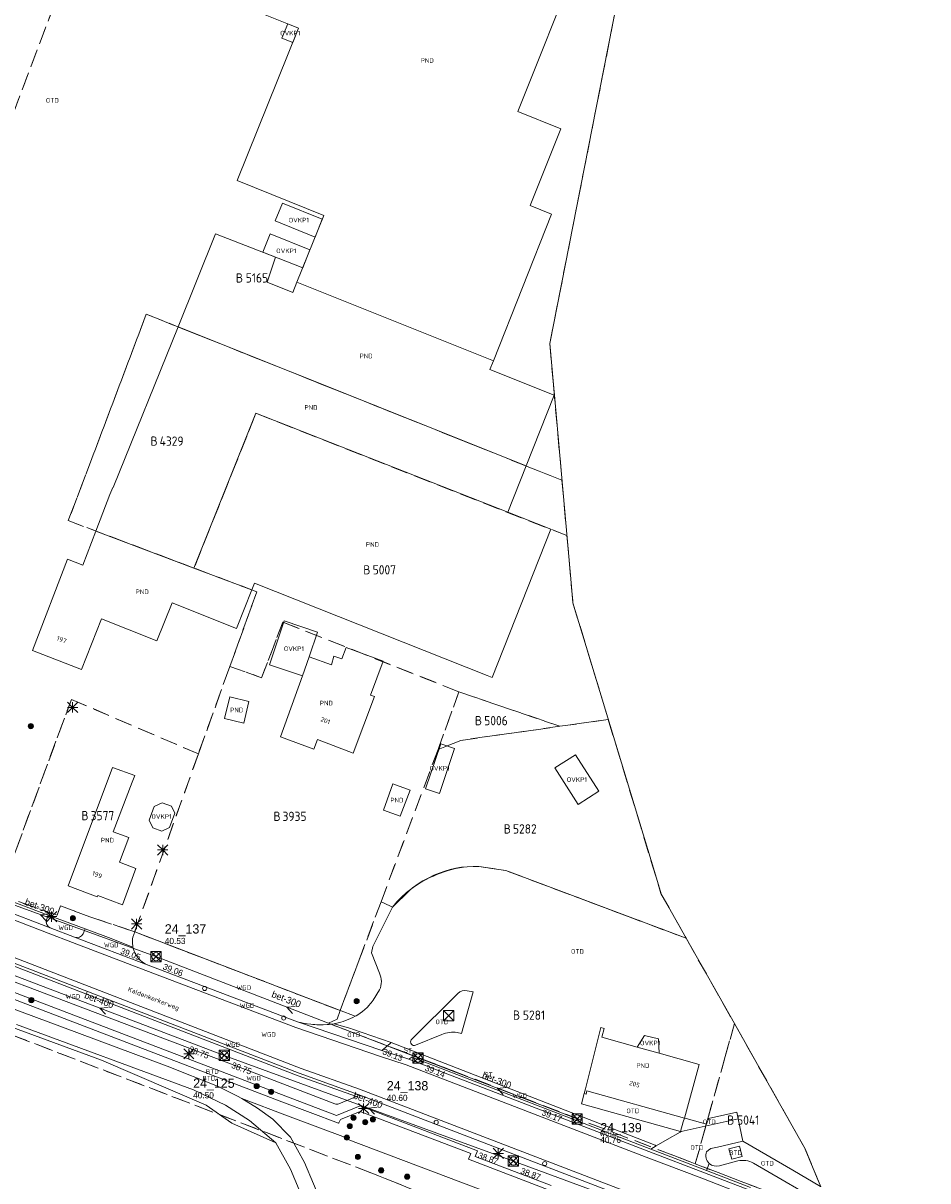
# Model space of a CAD drawing. Header units: metres. Extents: x 207644 to 210135, y 370459 to 373417.
# Tile 199 of 256: x 209327 to 209503, y 371537 to 371761. Entities that reach past the tile are written whole.
import ezdxf
from ezdxf.enums import TextEntityAlignment as Align

# ---------------------------------------------------------------- set-up
doc = ezdxf.new("R2010")
doc.units = ezdxf.units.M
doc.linetypes.add('HIDDEN2', pattern=[4.7625, 3.175, -1.5875])
for name, color, linetype in [('BTD', 7, 'Continuous'), ('combi_kolk', 7, 'Continuous'), ('CON_BxH300x300mm', 7, 'Continuous'), ('CON_BxH400x400mm', 7, 'Continuous'), ('DMM_BxH300x300mm', 7, 'Continuous'), ('DMM_BxH400x400mm', 7, 'Continuous'), ('GB', 1, 'Continuous'), ('GB07', 1, 'Continuous'), ('GB11', 1, 'Continuous'), ('INV_BxH300x300mm', 7, 'Continuous'), ('INV_BxH400x400mm', 7, 'Continuous'), ('KAD_perceelnummer', 212, 'Continuous'), ('KAD_sectie', 212, 'Continuous'), ('KAD_Vastgesteld_Perceel', 212, 'Continuous'), ('KO_INSPECTIE', 7, 'Continuous'), ('NAR', 7, 'Continuous'), ('NLV_inspectieput', 7, 'Continuous'), ('NNR_inspectieput', 7, 'Continuous'), ('NOD_inspectieput', 7, 'Continuous'), ('ORL', 7, 'Continuous'), ('OTD', 7, 'Continuous'), ('OVKP1', 7, 'Continuous'), ('PIJL', 7, 'Continuous'), ('PND', 7, 'Continuous'), ('WGD', 7, 'Continuous')]:
    doc.layers.add(name, color=color, linetype=linetype)
for name, color, linetype, lineweight in [('GBOR', 7, 'Continuous', 25), ('GMV', 7, 'Continuous', 25), ('GP1', 7, 'Continuous', 30), ('Q21_lantaarnpaal', 1, 'Continuous', 0), ('Q26_boom', 72, 'Continuous', 0), ('Q28_rioolput', 153, 'Continuous', 0)]:
    doc.layers.add(name, color=color, linetype=linetype, lineweight=lineweight)
doc.styles.add('ISO', font='isocpeur.ttf', dxfattribs={"height": 1})
doc.styles.add('ISOCP', font='ISOCP.shx', dxfattribs={"height": 1.8})

# ---------------------------------------------------------------- blocks, each defined once
blk = doc.blocks.new('ACMAP_ANN_TEMPLATE_Vastgesteld_Perceelnummer')
at = {"layer": 'KAD_perceelnummer', "style": 'ISOCP'}
blk.add_attdef('Perceelnummer', text='', height=1.8, dxfattribs=at).set_placement((0, 0), align=Align.MIDDLE)
at = {"layer": 'KAD_sectie', "style": 'ISOCP'}
blk.add_attdef('sectie', text='', height=1.8, dxfattribs=at).set_placement((-2.7, 0), align=Align.MIDDLE_RIGHT)
blk = doc.blocks.new('Q26')
blk.add_hatch(color=256).paths.add_polyline_path([(-0.45, -0.01, 1), (0.55, -0.01, 1)])
blk.add_circle((0.05, -0.01), 0.5)
blk = doc.blocks.new('Q21')
for p, q in [((-1, 1), (0, 0)), ((-1, 0), (0, 0)), ((-1, -1), (0, 0)), ((0, 1), (0, 0)), ((0, 0), (1, 1)), ((0, 0), (1, 0)), ((0, 0), (0, -1)), ((0, 0), (1, -1))]:
    blk.add_line(p, q)
blk = doc.blocks.new('Q28')
at = {"linetype": 'Continuous'}
for p, q in [((-1, -1), (1, 1)), ((-1, 1), (1, -1))]:
    blk.add_line(p, q, dxfattribs=at)
blk.add_lwpolyline([(1, 1), (1, -1), (-1, -1), (-1, 1)], close=True)

msp = doc.modelspace()

# ---------------------------------------------------------------- linework, layer by layer
at = {"layer": 'combi_kolk', "color": 253, "lineweight": 13}
for centre in [(209362.41, 371574.36), (209377.75, 371568.64), (209407.31, 371548.41), (209428.33, 371540.41)]:
    msp.add_circle(centre, 0.4, dxfattribs=at)
at = {"layer": 'CON_BxH300x300mm', "color": 253, "linetype": 'Continuous', "lineweight": 13}
for points in [[(209308.2, 371596.75), (209352.97, 371580.52)], [(209352.97, 371580.52), (209403.78, 371560.88)], [(209403.78, 371560.88), (209434.64, 371549.08)]]:
    msp.add_lwpolyline(points, dxfattribs=at)
at = {"layer": 'CON_BxH400x400mm', "color": 253, "linetype": 'Continuous', "lineweight": 13}
for points in [[(209318, 371579.68), (209366.23, 371561.38)], [(209366.23, 371561.38), (209422.28, 371540.9)], [(209422.28, 371540.9), (209462.6, 371526.04)]]:
    msp.add_lwpolyline(points, dxfattribs=at)
at = {"layer": 'GB', "color": 253, "linetype": 'Continuous', "lineweight": 13}
for points in [[(209423.104, 371744.355), (209434.993, 371773.965)], [(209373.164, 371763.473), (209380.609, 371760.498)], [(209368.696, 371730.961), (209380.609, 371760.498)], [(209431.463, 371740.986), (209423.104, 371744.355)], [(209425.52, 371726.121), (209431.463, 371740.986)], [(209385.524, 371724.174), (209368.696, 371730.961)], [(209429.694, 371724.448), (209425.52, 371726.121)], [(209380.297, 371711.237), (209385.524, 371724.174)], [(209418.391, 371696.024), (209429.694, 371724.448)], [(209364.536, 371720.65), (209357.253, 371702.592)], [(209379.497, 371709.258), (209374.509, 371711.27)], [(209380.297, 371711.237), (209379.497, 371709.258)], [(209344.69, 371671.442), (209357.253, 371702.592)], [(209417.715, 371694.325), (209418.391, 371696.024)], [(209430.187, 371689.366), (209417.715, 371694.325)], [(209430.188, 371689.354), (209424.734, 371675.638)], [(209430.188, 371689.354), (209430.187, 371689.366)], [(209424.734, 371675.638), (209421.182, 371666.707)], [(209341.331, 371663.02), (209344.051, 371670.126)], [(209344.051, 371670.126), (209344.597, 371671.479)], [(209344.597, 371671.479), (209344.69, 371671.442)], [(209429.558, 371663.376), (209421.182, 371666.707)], [(209341.331, 371663.02), (209338.808, 371656.427)], [(209418.127, 371634.629), (209429.558, 371663.376)], [(209335.822, 371657.57), (209329.039, 371639.848)], [(209338.808, 371656.427), (209335.822, 371657.57)], [(209371.573, 371651.615), (209372.097, 371652.934)], [(209372.097, 371652.934), (209417.189, 371635.002)], [(209368.607, 371644.157), (209371.573, 371651.615)], [(209353.165, 371641.717), (209356.111, 371649.126)], [(209356.111, 371649.126), (209368.607, 371644.157)], [(209338.539, 371636.184), (209342.436, 371645.983)], [(209342.436, 371645.983), (209353.165, 371641.717)], [(209329.039, 371639.848), (209338.539, 371636.184)], [(209417.189, 371635.002), (209418.127, 371634.629)], [(209344.56, 371617.2), (209335.929, 371594.239)], [(209344.708, 371604.719), (209348.334, 371614.367)], [(209398.929, 371614.041), (209397.121, 371608.933)], [(209402.259, 371612.782), (209398.929, 371614.041)], [(209400.302, 371607.73), (209402.259, 371612.782)], [(209397.121, 371608.933), (209400.302, 371607.73)], [(209347.697, 371603.597), (209344.708, 371604.719)], [(209345.898, 371598.804), (209347.697, 371603.597)], [(209349.1, 371597.602), (209345.898, 371598.804)], [(209346.46, 371590.571), (209349.1, 371597.602)], [(209335.929, 371594.239), (209341.59, 371592.111)], [(209341.59, 371592.111), (209341.685, 371592.364)], [(209341.685, 371592.364), (209346.46, 371590.571)], [(209439.901, 371566.579), (209439.255, 371566.76)], [(209439.429, 371564.892), (209439.901, 371566.579)], [(209446.287, 371562.972), (209439.429, 371564.892)], [(209458.322, 371559.603), (209450.511, 371561.79)], [(209455.419, 371549.231), (209458.322, 371559.603)], [(209435.999, 371553.971), (209436.265, 371554.922)], [(209435.999, 371553.971), (209436.355, 371553.871)], [(209436.355, 371553.871), (209436.536, 371554.517)], [(209436.536, 371554.517), (209455.419, 371549.231)]]:
    msp.add_lwpolyline(points, dxfattribs=at)
at = {"layer": 'GB07', "color": 253, "linetype": 'Continuous', "lineweight": 13}
for points in [[(209418.391, 371696.024), (209380.297, 371711.237)], [(209357.253, 371702.592), (209424.734, 371675.638)], [(209360.344, 371655.85), (209372.359, 371685.839)], [(209372.359, 371685.839), (209421.182, 371666.707)], [(209360.344, 371655.85), (209341.331, 371663.02)], [(209360.344, 371655.85), (209371.573, 371651.615)]]:
    msp.add_lwpolyline(points, dxfattribs=at)
at = {"layer": 'GB11', "color": 253, "linetype": 'Continuous', "lineweight": 13}
for points in [[(209376.124, 371716.119), (209364.536, 371720.65)], [(209374.509, 371711.27), (209376.124, 371716.119)], [(209382.686, 371638.612), (209381.389, 371634.93)], [(209386.978, 371637.06), (209382.686, 371638.612)], [(209387.469, 371638.733), (209386.978, 371637.06)], [(209389.026, 371638.262), (209387.469, 371638.733)], [(209389.845, 371640.455), (209389.026, 371638.262)], [(209397.03, 371637.77), (209389.845, 371640.455)], [(209394.581, 371631.216), (209397.03, 371637.77)], [(209381.389, 371634.93), (209377.144, 371623.106)], [(209367.282, 371630.875), (209366.287, 371626.653)], [(209370.975, 371630.005), (209367.282, 371630.875)], [(209369.98, 371625.783), (209370.975, 371630.005)], [(209391.195, 371619.981), (209395.316, 371630.94)], [(209395.316, 371630.94), (209394.581, 371631.216)], [(209366.287, 371626.653), (209369.98, 371625.783)], [(209377.144, 371623.106), (209383.61, 371620.768)], [(209383.61, 371620.768), (209384.263, 371622.587)], [(209384.263, 371622.587), (209391.195, 371619.981)], [(209344.56, 371617.2), (209348.892, 371615.645), (209348.334, 371614.367)], [(209436.265, 371554.922), (209439.255, 371566.76)], [(209446.287, 371562.972), (209450.511, 371561.79)]]:
    msp.add_lwpolyline(points, dxfattribs=at)
at = {"layer": 'GBOR', "color": 253, "linetype": 'Continuous', "lineweight": 13}
for points in [[(209332.075, 371585.094), (209312.46, 371592.628)], [(209336.785, 371583.284), (209332.075, 371585.094)], [(209351.037, 371577.855), (209336.785, 371583.284)], [(209325.514, 371580.333), (209381.142, 371558.858)], [(209325.142, 371579.388), (209380.77, 371557.913)], [(209380.103, 371566.765), (209351.037, 371577.855)], [(209396.525, 371561.185), (209380.103, 371566.765)], [(209401.47, 371559.541), (209396.525, 371561.185)], [(209448.549, 371542.752), (209401.985, 371560.619)], [(209380.77, 371557.913), (209392.9, 371553.559)], [(209381.142, 371558.858), (209392.426, 371554.86)], [(209448.034, 371541.675), (209401.47, 371559.541)], [(209464.717, 371527.089), (209392.426, 371554.86)], [(209459.347, 371538.645), (209448.549, 371542.752)], [(209458.832, 371537.568), (209448.034, 371541.675)], [(209467.375, 371534.232), (209458.832, 371537.568)], [(209467.89, 371535.309), (209459.347, 371538.645)]]:
    msp.add_lwpolyline(points, dxfattribs=at)
at = {"layer": 'GMV', "color": 253, "linetype": 'Continuous', "lineweight": 13}
for points in [[(209440.595, 371756.531), (209448.481, 371796.554)], [(209429.33, 371699.35), (209440.595, 371756.531)], [(209430.04, 371691.404), (209429.33, 371699.35)], [(209430.221, 371689.363), (209430.04, 371691.404)], [(209430.221, 371689.363), (209431.326, 371676.974)], [(209431.326, 371676.974), (209433.534, 371652.247)], [(209433.534, 371652.247), (209433.81, 371649.12)], [(209433.81, 371649.12), (209436.383, 371640.641)], [(209436.383, 371640.641), (209449.408, 371597.644)], [(209415.579, 371598.001), (209413.342, 371597.958)], [(209418.968, 371597.488), (209415.579, 371598.001)], [(209420.797, 371597.206), (209418.968, 371597.488)], [(209455.784, 371584.078), (209420.797, 371597.206)], [(209449.408, 371597.644), (209450.9, 371592.7)], [(209332.47, 371586.097), (209312.855, 371593.631)], [(209316.494, 371594.453), (209332.073, 371588.545)], [(209402.173, 371593.438), (209398.86, 371590.143)], [(209282, 371592.137), (209371.701, 371558.125)], [(209450.9, 371592.7), (209455.784, 371584.078)], [(209398.86, 371590.143), (209395.025, 371582.516)], [(209332.051, 371588.489), (209331.738, 371587.683)], [(209332.073, 371588.545), (209332.051, 371588.489)], [(209332.073, 371588.545), (209339.25, 371585.938)], [(209337.18, 371584.287), (209332.47, 371586.097)], [(209339.229, 371585.887), (209338.836, 371584.952)], [(209339.25, 371585.938), (209339.229, 371585.887)], [(209339.25, 371585.938), (209340.506, 371585.475)], [(209340.506, 371585.475), (209343.778, 371584.205)], [(209348.848, 371585.321), (209348.479, 371584.275)], [(209368.805, 371577.686), (209348.848, 371585.321)], [(209377.379, 371552.411), (209296.777, 371583.214)], [(209381.723, 371552.147), (209297.211, 371584.354)], [(209351.432, 371578.858), (209337.18, 371584.287)], [(209343.778, 371584.205), (209348.519, 371582.365)], [(209348.438, 371583.965), (209348.416, 371583.653)], [(209348.479, 371584.275), (209348.438, 371583.965)], [(209395.025, 371582.516), (209394.792, 371581.287)], [(209465.133, 371567.538), (209455.784, 371584.078)], [(209394.792, 371581.287), (209396.29, 371577.336)], [(209324.935, 371578.864), (209380.563, 371557.389)], [(209379.351, 371568.248), (209351.432, 371578.858)], [(209377.995, 371574.17), (209368.805, 371577.686)], [(209388.528, 371570.14), (209377.995, 371574.17)], [(209396.32, 371574.073), (209395.071, 371572.078)], [(209402.462, 371564.417), (209411.495, 371573.351)], [(209414.488, 371573.693), (209412.225, 371565.608)], [(209414.488, 371573.693), (209413.285, 371573.914)], [(209394.32, 371571.115), (209393.902, 371570.669)], [(209334.865, 371566.855), (209324.279, 371570.812)], [(209391.596, 371568.966), (209388.528, 371570.14)], [(209391.763, 371569.06), (209391.596, 371568.966)], [(209392.091, 371569.243), (209391.763, 371569.06)], [(209392.566, 371569.551), (209392.091, 371569.243)], [(209393.022, 371569.888), (209392.566, 371569.551)], [(209393.456, 371570.251), (209393.022, 371569.888)], [(209393.902, 371570.669), (209393.456, 371570.251)], [(209322.499, 371567.789), (209342.416, 371560.443)], [(209325.953, 371567.376), (209360.274, 371554.732)], [(209355.116, 371559.292), (209334.865, 371566.855)], [(209380.617, 371567.842), (209379.351, 371568.248)], [(209396.771, 371562.353), (209380.617, 371567.842)], [(209380.617, 371567.842), (209380.972, 371567.776)], [(209380.972, 371567.776), (209381.523, 371567.659)], [(209381.523, 371567.659), (209382.276, 371567.529)], [(209382.276, 371567.529), (209383.033, 371567.426)], [(209384.558, 371567.322), (209385.375, 371567.323)], [(209385.375, 371567.323), (209386.191, 371567.352)], [(209387.68, 371567.543), (209387.549, 371567.517)], [(209387.549, 371567.517), (209390.741, 371566.616)], [(209387.81, 371567.571), (209387.68, 371567.543)], [(209390.741, 371566.616), (209391.08, 371566.497)], [(209391.08, 371566.497), (209398.591, 371563.853)], [(209471.373, 371556.5), (209465.133, 371567.538)], [(209408.386, 371565.434), (209403.291, 371563.338)], [(209412.225, 371565.608), (209411.394, 371565.825)], [(209398.358, 371563.662), (209396.771, 371562.353)], [(209401.985, 371560.619), (209396.771, 371562.353)], [(209398.591, 371563.853), (209398.358, 371563.662)], [(209398.591, 371563.853), (209449.75, 371543.962)], [(209342.416, 371560.443), (209362.717, 371551.72)], [(209402.613, 371561.047), (209401.985, 371560.619)], [(209448.9, 371543.224), (209402.613, 371561.047)], [(209364.905, 371555.432), (209355.116, 371559.292)], [(209371.701, 371558.125), (209387.658, 371551.981)], [(209368.813, 371553.489), (209364.905, 371555.432)], [(209380.563, 371557.389), (209391.847, 371553.391)], [(209478.859, 371543.25), (209471.373, 371556.5)], [(209360.274, 371554.732), (209366.477, 371551.753)], [(209369.629, 371552.995), (209368.813, 371553.489)], [(209391.847, 371553.391), (209388.438, 371551.988)], [(209392.183, 371553.529), (209391.847, 371553.391)], [(209465.191, 371525.788), (209392.9, 371553.559)], [(209435.999, 371553.971), (209435.452, 371552.017)], [(209362.717, 371551.72), (209367.669, 371548.221)], [(209366.477, 371551.753), (209371.104, 371548.748)], [(209378.477, 371549.677), (209369.629, 371552.995)], [(209369.629, 371552.995), (209372.651, 371551.165)], [(209372.651, 371551.165), (209375.618, 371549.013)], [(209388.365, 371548.213), (209377.379, 371552.411)], [(209388.008, 371549.722), (209381.723, 371552.147)], [(209392.581, 371551.594), (209388.008, 371549.722)], [(209415.33, 371542.903), (209392.581, 371551.594)], [(209435.452, 371552.017), (209454.664, 371546.639)], [(209371.104, 371548.748), (209376.211, 371544.431)], [(209375.618, 371549.013), (209379.035, 371545.53)], [(209389.698, 371545.468), (209378.477, 371549.677)], [(209388.732, 371548.938), (209388.41, 371548.302)], [(209392.594, 371550.519), (209388.732, 371548.938)], [(209414.011, 371542.336), (209392.594, 371550.519)], [(209465.845, 371549.093), (209454.78, 371546.606)], [(209455.419, 371549.231), (209455.21, 371548.512)], [(209455.419, 371549.231), (209455.752, 371549.138)], [(209455.752, 371549.138), (209459.727, 371548.023)], [(209459.727, 371548.023), (209460.099, 371549.134)], [(209460.099, 371549.134), (209465.57, 371550.363)], [(209465.57, 371550.363), (209465.845, 371549.093)], [(209465.845, 371549.093), (209466.781, 371544.765)], [(209367.669, 371548.221), (209376.211, 371544.431)], [(209388.41, 371548.302), (209388.365, 371548.213)], [(209452.087, 371545.076), (209454.629, 371546.52)], [(209454.629, 371546.52), (209454.78, 371546.606)], [(209455.21, 371548.512), (209454.664, 371546.639)], [(209454.78, 371546.606), (209454.664, 371546.639)], [(209379.087, 371539.324), (209376.211, 371544.431)], [(209379.035, 371545.53), (209381.787, 371540.644)], [(209389.814, 371545.214), (209389.698, 371545.468)], [(209389.826, 371545.187), (209389.814, 371545.214)], [(209429.005, 371530.402), (209389.826, 371545.187)], [(209449.974, 371543.875), (209452.087, 371545.076)], [(209466.781, 371544.765), (209461.854, 371543.595)], [(209466.781, 371544.765), (209476.469, 371539.133)], [(209413.554, 371541.239), (209414.011, 371542.336)], [(209414.873, 371541.805), (209415.33, 371542.903)], [(209429.579, 371536.179), (209414.873, 371541.805)], [(209449.974, 371543.875), (209448.9, 371543.224)], [(209459.698, 371539.067), (209448.9, 371543.224)], [(209449.75, 371543.962), (209449.974, 371543.875)], [(209460.102, 371543.014), (209459.731, 371542.7)], [(209460.58, 371543.335), (209460.102, 371543.014)], [(209461.854, 371543.595), (209460.58, 371543.335)], [(209466.085, 371543.784), (209464.068, 371543.258)], [(209464.068, 371543.258), (209464.596, 371541.237)], [(209466.612, 371541.764), (209466.085, 371543.784)], [(209478.866, 371543.233), (209478.859, 371543.25)], [(209481.517, 371536.782), (209478.866, 371543.233)], [(209381.787, 371540.644), (209385.265, 371532.322)], [(209429.223, 371535.244), (209413.554, 371541.239)], [(209459.698, 371539.067), (209460.246, 371540.439)], [(209462.217, 371539.996), (209465.782, 371540.927)], [(209464.596, 371541.237), (209466.612, 371541.764)], [(209483.497, 371531.954), (209468.804, 371540.513)], [(209382.431, 371531.323), (209379.087, 371539.324)], [(209468.241, 371535.777), (209459.698, 371539.067)], [(209476.469, 371539.133), (209481.84, 371535.993)]]:
    msp.add_lwpolyline(points, dxfattribs=at)
for points in [[(209413.342, 371597.958, 0.1346691), (209402.173, 371593.438)], [(209332.47, 371586.097, -0.4021592), (209331.738, 371587.683)], [(209337.18, 371584.287, 0.3580644), (209338.836, 371584.952)], [(209348.519, 371582.365, -0.0628587), (209348.416, 371583.653)], [(209348.519, 371582.365, 0.2529558), (209351.432, 371578.858)], [(209396.29, 371577.336, -0.2249471), (209396.32, 371574.073)], [(209411.495, 371573.351, -0.2819894), (209413.285, 371573.914)], [(209395.071, 371572.078, -0.0338977), (209394.32, 371571.115)], [(209391.596, 371568.966, -0.0307806), (209389.749, 371568.143)], [(209383.033, 371567.426, 0.027547), (209384.558, 371567.322)], [(209387.549, 371567.517, -0.0346352), (209386.191, 371567.352)], [(209389.749, 371568.143, -0.0361501), (209387.81, 371567.571)], [(209403.291, 371563.338, -0.7201237), (209402.462, 371564.417)], [(209411.394, 371565.825, 0.1452451), (209408.386, 371565.434)], [(209392.9, 371553.559, 0.1760035), (209392.183, 371553.529)], [(209388.438, 371551.988, -0.1910334), (209387.658, 371551.981)], [(209460.246, 371540.439, -0.3126899), (209459.731, 371542.7)], [(209460.246, 371540.439, 0.265288), (209462.217, 371539.996)], [(209465.782, 371540.927, -0.1806395), (209468.804, 371540.513)]]:
    msp.add_lwpolyline(points, format="xyb", dxfattribs=at)
at = {"layer": 'GP1', "color": 253, "linetype": 'Continuous', "lineweight": 13}
for points in [[(209378.525, 371761.331), (209377.41, 371758.566)], [(209380.609, 371760.498), (209378.525, 371761.331)], [(209379.494, 371757.733), (209380.609, 371760.498)], [(209377.41, 371758.566), (209379.494, 371757.733)], [(209377.502, 371726.56), (209376.114, 371723.125)], [(209385.229, 371723.444), (209377.502, 371726.56)], [(209376.114, 371723.125), (209383.841, 371720.009)], [(209383.841, 371720.009), (209385.229, 371723.444)], [(209375.112, 371720.646), (209373.671, 371717.078)], [(209382.833, 371717.514), (209375.112, 371720.646)], [(209373.671, 371717.078), (209381.431, 371714.044)], [(209381.431, 371714.044), (209382.833, 371717.514)], [(209377.858, 371645.603), (209374.977, 371637.103)], [(209384.314, 371643.415), (209377.858, 371645.603)], [(209382.686, 371638.612), (209384.314, 371643.415)], [(209374.977, 371637.103), (209381.389, 371634.93)], [(209408.19, 371621.801), (209405.238, 371613.02), (209407.927, 371612.115), (209410.88, 371620.896), (209408.19, 371621.801)], [(209434.305, 371619.648), (209430.326, 371617.096)], [(209438.837, 371612.582), (209434.305, 371619.648)], [(209430.326, 371617.096), (209434.858, 371610.03)], [(209434.858, 371610.03), (209438.837, 371612.582)], [(209351.681, 371606.944), (209352.388, 371605.47), (209354.11, 371604.826), (209355.601, 371605.533), (209356.63, 371608.347), (209356.011, 371609.698), (209354.166, 371610.342), (209352.622, 371609.652), (209351.681, 371606.944)], [(209447.662, 371565.261), (209446.287, 371562.972)], [(209450.419, 371564.56), (209447.662, 371565.261)], [(209450.511, 371561.79), (209450.419, 371564.56)]]:
    msp.add_lwpolyline(points, dxfattribs=at)
at = {"layer": 'KAD_Vastgesteld_Perceel', "color": 253, "linetype": 'HIDDEN2', "lineweight": 13}
for points in [[(209317.067, 371848.331), (209358.437, 371831.681), (209274.996, 371610.74), (209245.364, 371622.104), (209237.825, 371624.911), (209230.821, 371627.887), (209225.999, 371630.123), (209218.103, 371633.592), (209208.304, 371638.08), (209197.873, 371643.24), (209189.595, 371647.527), (209210.329, 371704.216), (209185.532, 371713.631), (209176.083, 371717.156), (209233.869, 371790.013), (209317.067, 371848.331)], [(209367.293, 371636.754), (209361.196, 371619.816), (209336.57, 371630.396), (209322.626, 371592.484), (209321.289, 371592.952), (209313.574, 371595.945), (209310.352, 371597.181), (209274.996, 371610.74), (209358.437, 371831.681), (209393.585, 371817.537), (209448.277, 371795.526), (209429.33, 371699.35), (209430.042, 371691.371), (209431.693, 371672.858), (209351.097, 371705.051), (209335.983, 371665.037), (209360.344, 371655.85), (209372.515, 371651.26), (209367.293, 371636.754)], [(209372.359, 371685.839), (209360.344, 371655.85), (209335.983, 371665.037), (209351.097, 371705.051), (209431.693, 371672.858), (209432.65, 371662.123), (209372.359, 371685.839)], [(209432.65, 371662.123), (209433.81, 371649.12), (209440.665, 371626.491), (209431.302, 371625.167), (209411.72, 371631.862), (209377.557, 371645.362), (209373.462, 371634.597), (209367.293, 371636.754), (209372.515, 371651.26), (209360.344, 371655.85), (209372.359, 371685.839), (209432.65, 371662.123)], [(209348.848, 371585.321), (209361.196, 371619.816), (209367.293, 371636.754), (209373.462, 371634.597), (209377.557, 371645.362), (209411.72, 371631.862), (209407.663, 371620.661), (209396.615, 371591.166), (209392.388, 371579.88), (209388.693, 371570.077), (209348.848, 371585.321)], [(209407.663, 371620.661), (209411.72, 371631.862), (209431.302, 371625.167), (209412.075, 371622.449), (209407.663, 371620.661)], [(209348.848, 371585.321), (209340.144, 371588.264), (209334.472, 371590.364), (209333.8, 371588.576), (209322.626, 371592.484), (209336.57, 371630.396), (209361.196, 371619.816), (209348.848, 371585.321)], [(209396.615, 371591.166), (209407.663, 371620.661), (209412.075, 371622.449), (209431.302, 371625.167), (209440.665, 371626.491), (209450.89, 371592.74), (209455.784, 371584.078), (209437.582, 371590.906), (209420.797, 371597.206), (209415.579, 371598.001), (209414.46, 371598.012), (209413.342, 371597.958), (209412.229, 371597.84), (209411.125, 371597.657), (209410.033, 371597.411), (209408.957, 371597.103), (209407.901, 371596.732), (209406.868, 371596.301), (209405.862, 371595.811), (209404.726, 371595.188), (209403.628, 371594.498), (209402.574, 371593.744), (209401.566, 371592.928), (209400.609, 371592.054), (209399.706, 371591.125), (209398.86, 371590.143), (209397.103, 371590.944), (209396.615, 371591.166)], [(209455.784, 371584.078), (209465.133, 371567.538), (209463.339, 371561.135), (209457.543, 371540.358), (209453.381, 371541.951), (209410.238, 371558.511), (209386.449, 371567.6), (209388.075, 371568.434), (209388.693, 371570.077), (209392.388, 371579.88), (209396.615, 371591.166), (209397.103, 371590.944), (209398.86, 371590.143), (209399.706, 371591.125), (209400.609, 371592.054), (209401.566, 371592.928), (209402.574, 371593.744), (209403.628, 371594.498), (209404.726, 371595.188), (209405.862, 371595.811), (209406.868, 371596.301), (209407.901, 371596.732), (209408.957, 371597.103), (209410.033, 371597.411), (209411.125, 371597.657), (209412.229, 371597.84), (209413.342, 371597.958), (209414.46, 371598.012), (209415.579, 371598.001), (209420.797, 371597.206), (209437.582, 371590.906), (209455.784, 371584.078)], [(209465.133, 371567.538), (209478.86, 371543.25), (209484.243, 371530.14), (209457.543, 371540.358), (209463.339, 371561.135), (209465.133, 371567.538)]]:
    msp.add_lwpolyline(points, close=True, dxfattribs=at)
for points in [[(209015.609, 371741.356), (209030.058, 371730.25), (209103.986, 371673.339), (209120.484, 371661.155), (209137.651, 371649.494), (209155.221, 371638.594), (209166.77, 371631.96), (209178.397, 371625.61), (209196.939, 371616.272), (209215.836, 371607.702), (209234.83, 371599.953), (209324.953, 371565.376), (209395.137, 371538.448), (209422.467, 371527.404), (209419.12, 371516.996), (209422.061, 371512.888), (209416.245, 371497.854), (209415.366, 371495.582), (209411.969, 371486.8), (209440.633, 371476.793), (209440.633, 371476.793), (209496.089, 371457.433), (209502.631, 371419.259), (209349.191, 371216.98)], [(209208.304, 371638.08), (209218.103, 371633.592), (209225.999, 371630.123), (209230.821, 371627.887), (209237.825, 371624.911), (209245.364, 371622.104), (209274.996, 371610.74), (209310.352, 371597.181), (209313.574, 371595.945), (209321.289, 371592.952), (209322.626, 371592.484), (209333.8, 371588.576), (209334.472, 371590.364), (209340.144, 371588.264), (209348.848, 371585.321), (209388.693, 371570.077), (209388.075, 371568.434), (209386.449, 371567.6), (209410.238, 371558.511), (209453.381, 371541.951), (209457.543, 371540.358), (209484.243, 371530.14)], [(209422.467, 371527.404), (209395.137, 371538.448), (209324.953, 371565.376), (209234.83, 371599.953), (209215.836, 371607.702), (209196.939, 371616.272)]]:
    msp.add_lwpolyline(points, dxfattribs=at)
at = {"layer": 'NOD_inspectieput', "color": 253, "lineweight": 13}
for centre in [(209352.97, 371580.52), (209366.23, 371561.38), (209403.78, 371560.88), (209434.64, 371549.08), (209422.28, 371540.9)]:
    msp.add_circle(centre, 0.8, dxfattribs=at)
at = {"layer": 'PIJL', "color": 253, "lineweight": 13}
for points in [[(209332.18, 371588.82), (209330.59, 371588.64), (209331.69, 371587.47)], [(209343.72, 371570.69), (209342.11, 371570.53), (209343.21, 371569.35)], [(209379.98, 371570.85), (209378.38, 371570.7), (209379.46, 371569.51)], [(209420.81, 371555.14), (209419.21, 371554.98), (209420.3, 371553.79)], [(209395.85, 371551.32), (209394.26, 371551.14), (209395.36, 371549.97)]]:
    msp.add_lwpolyline(points, dxfattribs=at)

# ---------------------------------------------------------------- block references
at = {"layer": 'KAD_Vastgesteld_Perceel', "color": 253, "linetype": 'HIDDEN2', "lineweight": 13}
ref = msp.add_blockref('ACMAP_ANN_TEMPLATE_Vastgesteld_Perceelnummer', (209372.554, 371712.082), dxfattribs=at)
ref.add_attrib('Perceelnummer', '5165', dxfattribs={"layer": 'KAD_perceelnummer', "lineweight": 13, "height": 1.8, "style": 'ISOCP'}).set_placement((209372.554, 371712.082), align=Align.MIDDLE)
ref.add_attrib('sectie', 'B', dxfattribs={"layer": 'KAD_sectie', "lineweight": 13, "height": 1.8, "style": 'ISOCP'}).set_placement((209369.854, 371712.082), align=Align.MIDDLE_RIGHT)
ref = msp.add_blockref('ACMAP_ANN_TEMPLATE_Vastgesteld_Perceelnummer', (209356.003, 371680.451), dxfattribs=at)
ref.add_attrib('Perceelnummer', '4329', dxfattribs={"layer": 'KAD_perceelnummer', "lineweight": 13, "height": 1.8, "style": 'ISOCP'}).set_placement((209356.003, 371680.451), align=Align.MIDDLE)
ref.add_attrib('sectie', 'B', dxfattribs={"layer": 'KAD_sectie', "lineweight": 13, "height": 1.8, "style": 'ISOCP'}).set_placement((209353.303, 371680.451), align=Align.MIDDLE_RIGHT)
ref = msp.add_blockref('ACMAP_ANN_TEMPLATE_Vastgesteld_Perceelnummer', (209397.252, 371655.503), dxfattribs=at)
ref.add_attrib('Perceelnummer', '5007', dxfattribs={"layer": 'KAD_perceelnummer', "lineweight": 13, "height": 1.8, "style": 'ISOCP'}).set_placement((209397.252, 371655.503), align=Align.MIDDLE)
ref.add_attrib('sectie', 'B', dxfattribs={"layer": 'KAD_sectie', "lineweight": 13, "height": 1.8, "style": 'ISOCP'}).set_placement((209394.552, 371655.503), align=Align.MIDDLE_RIGHT)
ref = msp.add_blockref('ACMAP_ANN_TEMPLATE_Vastgesteld_Perceelnummer', (209418.896, 371626.262), dxfattribs=at)
ref.add_attrib('Perceelnummer', '5006', dxfattribs={"layer": 'KAD_perceelnummer', "lineweight": 13, "height": 1.8, "style": 'ISOCP'}).set_placement((209418.896, 371626.262), align=Align.MIDDLE)
ref.add_attrib('sectie', 'B', dxfattribs={"layer": 'KAD_sectie', "lineweight": 13, "height": 1.8, "style": 'ISOCP'}).set_placement((209416.196, 371626.262), align=Align.MIDDLE_RIGHT)
ref = msp.add_blockref('ACMAP_ANN_TEMPLATE_Vastgesteld_Perceelnummer', (209342.598, 371607.859), dxfattribs=at)
ref.add_attrib('Perceelnummer', '3577', dxfattribs={"layer": 'KAD_perceelnummer', "lineweight": 13, "height": 1.8, "style": 'ISOCP'}).set_placement((209342.598, 371607.859), align=Align.MIDDLE)
ref.add_attrib('sectie', 'B', dxfattribs={"layer": 'KAD_sectie', "lineweight": 13, "height": 1.8, "style": 'ISOCP'}).set_placement((209339.898, 371607.859), align=Align.MIDDLE_RIGHT)
ref = msp.add_blockref('ACMAP_ANN_TEMPLATE_Vastgesteld_Perceelnummer', (209379.841, 371607.72), dxfattribs=at)
ref.add_attrib('Perceelnummer', '3935', dxfattribs={"layer": 'KAD_perceelnummer', "lineweight": 13, "height": 1.8, "style": 'ISOCP'}).set_placement((209379.841, 371607.72), align=Align.MIDDLE)
ref.add_attrib('sectie', 'B', dxfattribs={"layer": 'KAD_sectie', "lineweight": 13, "height": 1.8, "style": 'ISOCP'}).set_placement((209377.141, 371607.72), align=Align.MIDDLE_RIGHT)
ref = msp.add_blockref('ACMAP_ANN_TEMPLATE_Vastgesteld_Perceelnummer', (209424.496, 371605.285), dxfattribs=at)
ref.add_attrib('Perceelnummer', '5282', dxfattribs={"layer": 'KAD_perceelnummer', "lineweight": 13, "height": 1.8, "style": 'ISOCP'}).set_placement((209424.496, 371605.285), align=Align.MIDDLE)
ref.add_attrib('sectie', 'B', dxfattribs={"layer": 'KAD_sectie', "lineweight": 13, "height": 1.8, "style": 'ISOCP'}).set_placement((209421.796, 371605.285), align=Align.MIDDLE_RIGHT)
ref = msp.add_blockref('ACMAP_ANN_TEMPLATE_Vastgesteld_Perceelnummer', (209426.28, 371569.185), dxfattribs=at)
ref.add_attrib('Perceelnummer', '5281', dxfattribs={"layer": 'KAD_perceelnummer', "lineweight": 13, "height": 1.8, "style": 'ISOCP'}).set_placement((209426.28, 371569.185), align=Align.MIDDLE)
ref.add_attrib('sectie', 'B', dxfattribs={"layer": 'KAD_sectie', "lineweight": 13, "height": 1.8, "style": 'ISOCP'}).set_placement((209423.58, 371569.185), align=Align.MIDDLE_RIGHT)
ref = msp.add_blockref('ACMAP_ANN_TEMPLATE_Vastgesteld_Perceelnummer', (209467.805, 371548.839), dxfattribs=at)
ref.add_attrib('Perceelnummer', '5041', dxfattribs={"layer": 'KAD_perceelnummer', "lineweight": 13, "height": 1.8, "style": 'ISOCP'}).set_placement((209467.805, 371548.839), align=Align.MIDDLE)
ref.add_attrib('sectie', 'B', dxfattribs={"layer": 'KAD_sectie', "lineweight": 13, "height": 1.8, "style": 'ISOCP'}).set_placement((209465.105, 371548.839), align=Align.MIDDLE_RIGHT)
at = {"layer": 'Q21_lantaarnpaal', "color": 253}
for p in [(209336.818, 371628.832), (209354.3, 371601.222), (209332.727, 371588.297), (209349.211, 371586.864), (209359.348, 371561.684), (209393.234, 371551.088), (209419.339, 371542.386)]:
    msp.add_blockref('Q21', p, dxfattribs=at)
at = {"layer": 'Q26_boom', "color": 253}
for p in [(209328.659, 371625.22), (209336.827, 371587.98), (209328.761, 371572.111), (209391.835, 371571.903), (209372.449, 371555.449), (209375.243, 371554.343), (209391.211, 371549.312), (209393.501, 371548.448), (209394.992, 371548.982), (209390.497, 371547.693), (209389.941, 371545.47), (209392.087, 371541.706), (209396.594, 371539.104), (209401.642, 371537.882)]:
    msp.add_blockref('Q26', p, dxfattribs=at)
at = {"layer": 'Q28_rioolput', "color": 253}
for p in [(209352.972, 371580.522), (209409.719, 371569.055), (209366.226, 371561.381), (209403.781, 371560.875), (209434.64, 371549.076), (209422.282, 371540.904)]:
    msp.add_blockref('Q28', p, dxfattribs=at)

# ---------------------------------------------------------------- texts
at = {"layer": 'BTD', "color": 253, "linetype": 'Continuous', "lineweight": 13, "style": 'ISO'}
for p in [(209363.893, 371558.254), (209363.232, 371556.955), (209465.34, 371542.511)]:
    msp.add_text('BTD', height=0.9, dxfattribs=at).set_placement(p, align=Align.MIDDLE_CENTER)
at = {"layer": 'DMM_BxH300x300mm', "color": 253, "lineweight": 13}
for rotation, p in [(340.07, (209327.42, 371590.61)), (338.87, (209375.27, 371572.73)), (339.07, (209416.08, 371557.01))]:
    msp.add_text('bet-300', height=1.3, rotation=rotation, dxfattribs=at).set_placement(p)
at = {"layer": 'DMM_BxH400x400mm', "color": 253, "lineweight": 13}
for rotation, p in [(339.22, (209338.98, 371572.54)), (339.93, (209391.1, 371553.11))]:
    msp.add_text('bet-400', height=1.3, rotation=rotation, dxfattribs=at).set_placement(p)
at = {"layer": 'INV_BxH300x300mm', "color": 253, "lineweight": 13}
for s, rotation, p in [('39.05', 340.07, (209345.96, 371581.15)), ('39.06', 338.87, (209354.19, 371578.12)), ('39.13', 338.87, (209396.79, 371561.65)), ('39.14', 339.07, (209405.01, 371558.48)), ('39.17', 339.07, (209427.65, 371549.83))]:
    msp.add_text(s, height=1.2, rotation=rotation, dxfattribs=at).set_placement(p)
at = {"layer": 'INV_BxH400x400mm', "color": 253, "lineweight": 13}
for s, rotation, p in [('38.75', 339.22, (209359.23, 371562.11)), ('38.75', 339.93, (209367.49, 371559)), ('38.87', 339.93, (209415.28, 371541.54)), ('38.87', 339.77, (209423.53, 371538.52))]:
    msp.add_text(s, height=1.2, rotation=rotation, dxfattribs=at).set_placement(p)
at = {"layer": 'KO_INSPECTIE', "color": 253, "lineweight": 13}
for p in [(209401.03, 371561.93), (209416.66, 371557.18)]:
    msp.add_text('ST', height=0.9, dxfattribs=at).set_placement(p)
at = {"layer": 'NAR', "color": 253, "linetype": 'Continuous', "lineweight": 13, "style": 'ISO'}
for s, rotation, p in [('197', 338.9, (209334.69, 371641.956)), ('201', 339.4, (209385.835, 371626.269)), ('199', 339.4, (209341.569, 371596.392)), ('205', 344.4, (209445.765, 371555.814))]:
    msp.add_text(s, height=0.9, rotation=rotation, dxfattribs=at).set_placement(p, align=Align.MIDDLE_CENTER)
at = {"layer": 'NLV_inspectieput', "color": 253, "lineweight": 13}
for s, p in [('40.53', (209354.69, 371582.96)), ('40.50', (209360.19, 371553.06)), ('40.60', (209397.74, 371552.56)), ('40.76', (209439.12, 371544.42))]:
    msp.add_text(s, height=1.2, dxfattribs=at).set_placement(p)
at = {"layer": 'NNR_inspectieput', "color": 253, "lineweight": 13}
for s, p in [('24_137', (209354.69, 371585)), ('24_125', (209360.19, 371555.1)), ('24_138', (209397.74, 371554.6)), ('24_139', (209439.12, 371546.46))]:
    msp.add_text(s, height=1.8, dxfattribs=at).set_placement(p)
at = {"layer": 'ORL', "color": 253, "linetype": 'Continuous', "lineweight": 13, "style": 'ISO'}
msp.add_text('Kaldenkerkerweg', height=0.9, rotation=339.1, dxfattribs=at).set_placement((209352.52, 371572.391), align=Align.MIDDLE_CENTER)
at = {"layer": 'OTD', "color": 253, "linetype": 'Continuous', "lineweight": 13, "style": 'ISO'}
for p in [(209332.889, 371746.495), (209434.691, 371581.532), (209408.414, 371567.875), (209391.31, 371565.376), (209445.436, 371550.624), (209460.255, 371548.503), (209457.841, 371543.538), (209471.514, 371540.474)]:
    msp.add_text('OTD', height=0.9, dxfattribs=at).set_placement(p, align=Align.MIDDLE_CENTER)
at = {"layer": 'OVKP1', "color": 253, "linetype": 'Continuous', "lineweight": 13, "style": 'ISO'}
for p in [(209379.01, 371759.532), (209380.672, 371723.285), (209378.252, 371717.33), (209379.727, 371640.21), (209407.956, 371617.024), (209434.582, 371614.838), (209354.059, 371607.68), (209448.79, 371563.78)]:
    msp.add_text('OVKP1', height=0.9, dxfattribs=at).set_placement(p, align=Align.MIDDLE_CENTER)
at = {"layer": 'PND', "color": 253, "linetype": 'Continuous', "lineweight": 13, "style": 'ISO'}
for p in [(209405.565, 371754.223), (209393.721, 371696.951), (209383.033, 371686.976), (209394.951, 371660.416), (209350.306, 371651.245), (209386.004, 371629.672), (209368.631, 371628.329), (209399.69, 371610.857), (209343.562, 371603.102), (209447.389, 371559.404)]:
    msp.add_text('PND', height=0.9, dxfattribs=at).set_placement(p, align=Align.MIDDLE_CENTER)
at = {"layer": 'WGD', "color": 253, "linetype": 'Continuous', "lineweight": 13, "style": 'ISO'}
for p in [(209335.463, 371586.131), (209344.306, 371582.787), (209336.854, 371572.801), (209370.005, 371574.514), (209370.636, 371571.031), (209374.805, 371565.435), (209367.861, 371563.48), (209371.91, 371556.966), (209423.507, 371553.584), (209440.382, 371546.171)]:
    msp.add_text('WGD', height=0.9, dxfattribs=at).set_placement(p, align=Align.MIDDLE_CENTER)

doc.saveas('drawing.dxf')
